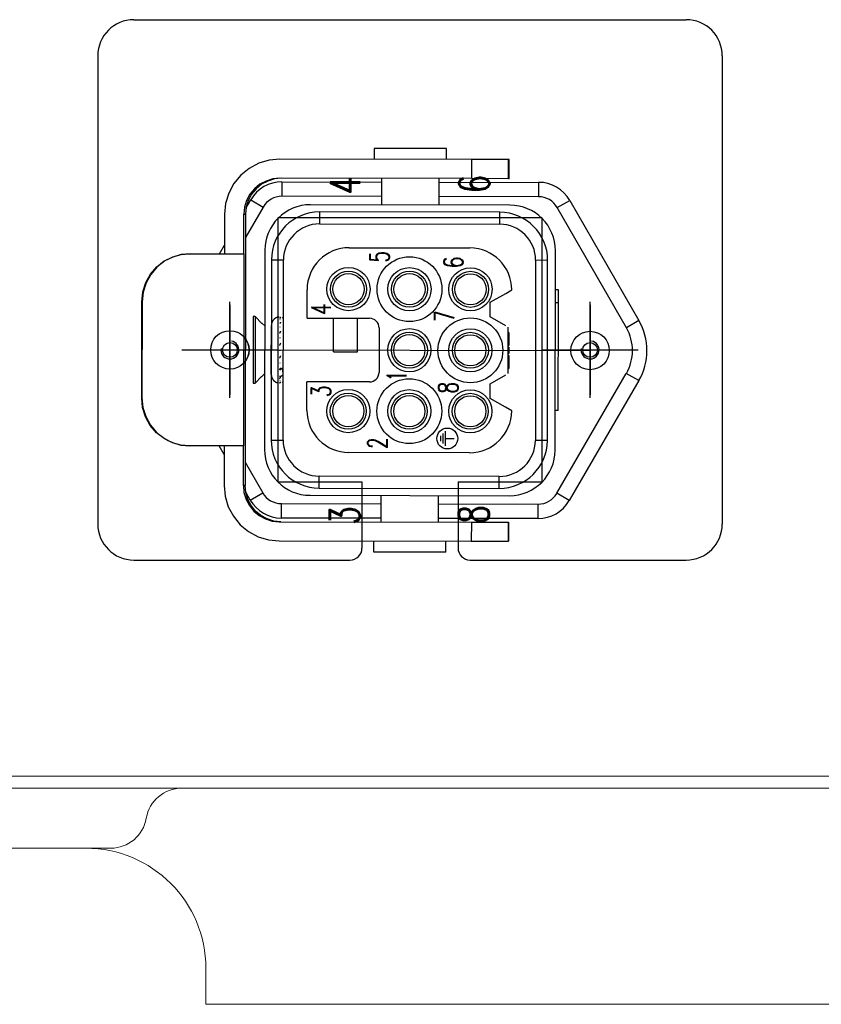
# Model space of a CAD drawing. Header units: millimetres. Extents: x 12388 to 56229, y -202 to 7369.
# Tile 79 of 88: x 21679 to 21813, y 4384 to 4548. Entities that reach past the tile are written whole.
import ezdxf
from ezdxf.enums import TextEntityAlignment as Align

# ---------------------------------------------------------------- set-up
doc = ezdxf.new("R2010")
doc.units = ezdxf.units.MM
doc.header["$LTSCALE"] = 40
doc.linetypes.add('AM_ISO08W050x2', pattern=[9, 6, -0.75, 1.5, -0.75])
doc.linetypes.add('CENTER', pattern=[2, 1.25, -0.25, 0.25, -0.25])
doc.layers.add('cen', color=1, linetype='CENTER', lineweight=25)
doc.styles.get("Standard").update_dxf_attribs({"font": 'romans.shx', "width": 0.8, "oblique": 8, "height": 3})

# ---------------------------------------------------------------- blocks, each defined once
blk = doc.blocks.new('5511')
at = {"linetype": 'Continuous'}
for p, q in [((21698.26, 4548.34), (21790.26, 4548.34)), ((21692.26, 4542.34), (21692.26, 4464.34)), ((21796.26, 4542.34), (21796.26, 4464.34)), ((21738.31, 4526.91), (21738.31, 4525.1)), ((21750.31, 4526.88), (21738.31, 4526.9)), ((21750.31, 4525.08), (21750.31, 4526.89)), ((21754.58, 4525.07), (21722.59, 4525.13)), ((21753.31, 4525.07), (21753.31, 4525.08)), ((21754.58, 4521.87), (21754.58, 4525.07)), ((21760.68, 4525.06), (21754.58, 4525.07)), ((21760.68, 4521.86), (21760.68, 4525.06)), ((21760.75, 4525.06), (21760.68, 4525.06)), ((21760.75, 4521.86), (21760.75, 4525.07)), ((21760.75, 4521.86), (21760.75, 4525.06)), ((21754.58, 4521.87), (21722.58, 4521.93)), ((21739.5, 4521.9), (21739.5, 4517.5)), ((21749.1, 4517.48), (21749.1, 4521.88)), ((21760.68, 4521.86), (21754.58, 4521.87)), ((21760.75, 4521.86), (21760.68, 4521.86)), ((21722.93, 4521.33), (21722.93, 4518.93)), ((21722.93, 4521.33), (21739.5, 4521.3)), ((21749.1, 4521.28), (21765.67, 4521.25)), ((21765.67, 4521.25), (21765.67, 4518.85)), ((21716.97, 4517.02), (21717.73, 4518.33)), ((21717.73, 4518.33), (21719.81, 4517.13)), ((21739.5, 4518.9), (21722.93, 4518.93)), ((21765.67, 4518.85), (21749.1, 4518.88)), ((21768.78, 4517.05), (21770.86, 4518.25)), ((21770.86, 4518.25), (21782.38, 4498.23)), ((21719.81, 4517.13), (21716.85, 4512.04)), ((21760.9, 4517.46), (21727.7, 4517.52)), ((21780.3, 4497.03), (21768.78, 4517.05)), ((21713.37, 4515.94), (21713.36, 4509.34)), ((21716.56, 4509.34), (21716.57, 4515.94)), ((21716.57, 4515.94), (21716.86, 4515.94)), ((21716.86, 4515.94), (21716.78, 4470.74)), ((21766.26, 4515.34), (21722.26, 4515.34)), ((21722.26, 4515.34), (21722.26, 4471.34)), ((21759.19, 4516.27), (21729.19, 4516.32)), ((21729.19, 4516.32), (21729.19, 4514.32)), ((21759.19, 4514.27), (21759.19, 4516.27)), ((21766.26, 4471.34), (21766.26, 4515.34)), ((21729.19, 4514.32), (21759.19, 4514.27)), ((21712.52, 4509.34), (21713.36, 4510.8)), ((21734.13, 4510.36), (21754.23, 4510.32)), ((21707.56, 4509.35), (21707.63, 4509.35)), ((21707.63, 4509.35), (21716.56, 4509.34)), ((21716.56, 4509.34), (21716.51, 4477.34)), ((21720.08, 4509.93), (21720.03, 4476.73)), ((21768.43, 4476.65), (21768.48, 4509.85)), ((21721.18, 4508.33), (21721.13, 4478.33)), ((21721.18, 4508.33), (21723.18, 4508.33)), ((21723.13, 4478.33), (21723.18, 4508.33)), ((21765.18, 4508.26), (21765.13, 4478.26)), ((21767.18, 4508.25), (21765.18, 4508.26)), ((21767.13, 4478.25), (21767.18, 4508.25)), ((21727.15, 4504.02), (21727.18, 4504.02)), ((21727.11, 4498.62), (21727.12, 4503.37)), ((21757.62, 4501.27), (21760.19, 4502.75)), ((21760.19, 4502.75), (21761.22, 4503.34)), ((21768.97, 4503.35), (21768.47, 4503.35)), ((21768.97, 4501.25), (21768.97, 4503.35)), ((21699.57, 4485.36), (21699.59, 4501.36)), ((21699.59, 4501.36), (21699.65, 4501.36)), ((21699.65, 4501.36), (21699.62, 4485.36)), ((21757.61, 4498.87), (21757.62, 4501.27)), ((21768.47, 4501.25), (21768.97, 4501.25)), ((21768.94, 4483.25), (21768.97, 4501.13)), ((21774.25, 4500.84), (21774.25, 4485.84)), ((21718.16, 4498.88), (21718.15, 4487.79)), ((21718.46, 4498.88), (21718.16, 4498.88)), ((21718.46, 4498.88), (21718.45, 4487.79)), ((21719.56, 4497.76), (21718.46, 4498.88)), ((21723.21, 4498.56), (21723.03, 4498.77)), ((21727.11, 4498.62), (21728.11, 4498.62)), ((21728.11, 4498.62), (21737.51, 4498.6)), ((21731.5, 4493.01), (21731.51, 4498.61)), ((21735.5, 4493), (21735.51, 4498.6)), ((21760.21, 4497.36), (21757.61, 4498.87)), ((21720.06, 4497.33), (21719.6, 4497.8)), ((21721.16, 4491.05), (21721.17, 4497.43)), ((21739.11, 4497), (21739.1, 4489.6)), ((21760.6, 4489.4), (21760.61, 4497.13)), ((21760.61, 4497.13), (21760.61, 4497.13)), ((21782.38, 4498.23), (21780.3, 4497.03)), ((21721.16, 4489.23), (21721.17, 4495.61)), ((21760.73, 4496.26), (21760.61, 4496.26)), ((21760.61, 4495.46), (21760.73, 4495.46)), ((21760.73, 4496.26), (21760.73, 4495.46)), ((21760.73, 4495.46), (21760.73, 4494.1)), ((21760.73, 4494.1), (21760.61, 4494.1)), ((21760.73, 4493.79), (21760.61, 4493.79)), ((21760.73, 4493.79), (21760.73, 4493.41)), ((21731.5, 4493.01), (21735.5, 4493)), ((21760.73, 4493.05), (21760.6, 4493.05)), ((21760.6, 4492.73), (21760.73, 4492.73)), ((21760.6, 4492.73), (21760.73, 4492.73)), ((21760.6, 4492.42), (21760.73, 4492.42)), ((21760.73, 4493.28), (21760.61, 4493.28)), ((21760.73, 4493.24), (21760.61, 4493.24)), ((21760.73, 4493.41), (21760.73, 4493.24)), ((21760.73, 4493.24), (21760.73, 4493.12)), ((21760.73, 4493.12), (21760.73, 4493.05)), ((21760.73, 4493.05), (21760.73, 4492.73)), ((21760.73, 4492.73), (21760.73, 4492.73)), ((21760.73, 4492.42), (21760.73, 4491.07)), ((21766.26, 4493.34), (21782.26, 4493.34)), ((21766.76, 4493.34), (21781.76, 4493.34)), ((21768.96, 4492.6), (21768.95, 4492.6)), ((21721.16, 4489.92), (21721.16, 4491.05)), ((21722.57, 4490.04), (21723.06, 4490.38)), ((21723.06, 4490.38), (21723.06, 4490.03)), ((21760.73, 4491.07), (21760.6, 4491.07)), ((21760.73, 4490.85), (21760.6, 4490.85)), ((21760.73, 4490.72), (21760.6, 4490.72)), ((21760.73, 4490.36), (21760.6, 4490.36)), ((21760.6, 4490.33), (21760.73, 4490.33)), ((21760.73, 4490.53), (21760.72, 4490.22)), ((21760.73, 4491.07), (21760.73, 4490.85)), ((21760.73, 4490.85), (21760.73, 4490.53)), ((21718.45, 4487.79), (21719.55, 4488.9)), ((21719.55, 4488.83), (21720.05, 4489.33)), ((21719.55, 4488.9), (21719.55, 4488.83)), ((21722.72, 4488.91), (21722.55, 4488.91)), ((21723.06, 4489.12), (21722.82, 4488.92)), ((21723.06, 4489.7), (21723.06, 4490.03)), ((21723.06, 4489.7), (21723.06, 4489.61)), ((21723.06, 4489.61), (21723.06, 4489.16)), ((21723.06, 4489.16), (21723.06, 4489.12)), ((21757.6, 4487.67), (21760.2, 4489.16)), ((21760.6, 4490.22), (21760.72, 4490.22)), ((21760.6, 4489.4), (21760.6, 4489.4)), ((21768.7, 4469.45), (21780.28, 4489.43)), ((21782.36, 4488.23), (21780.28, 4489.43)), ((21718.15, 4487.79), (21718.45, 4487.79)), ((21723.01, 4487.88), (21723.15, 4488.04)), ((21727.09, 4483.27), (21727.1, 4488.02)), ((21728.1, 4488.02), (21727.1, 4488.02)), ((21737.5, 4488), (21728.1, 4488.02)), ((21757.59, 4485.27), (21757.6, 4487.67)), ((21782.36, 4488.23), (21770.78, 4468.25)), ((21699.62, 4485.36), (21699.57, 4485.36)), ((21760.16, 4483.78), (21757.59, 4485.27)), ((21761.19, 4483.18), (21760.16, 4483.78)), ((21727.15, 4482.62), (21727.12, 4482.62)), ((21768.94, 4483.25), (21768.44, 4483.25)), ((21749.33, 4479.03), (21749.33, 4478.13)), ((21749.73, 4479.43), (21749.73, 4477.73)), ((21750.13, 4479.78), (21750.13, 4477.38)), ((21707.57, 4477.35), (21707.51, 4477.35)), ((21716.51, 4477.34), (21707.57, 4477.35)), ((21713.3, 4475.89), (21712.47, 4477.34)), ((21713.31, 4477.34), (21713.3, 4470.74)), ((21716.5, 4470.74), (21716.51, 4477.34)), ((21721.13, 4478.33), (21723.13, 4478.33)), ((21750.13, 4478.58), (21751.63, 4478.58)), ((21767.13, 4478.25), (21765.13, 4478.26)), ((21754.18, 4476.22), (21734.08, 4476.26)), ((21716.79, 4474.64), (21719.73, 4469.53)), ((21729.12, 4470.32), (21729.12, 4472.32)), ((21759.12, 4472.27), (21729.12, 4472.32)), ((21716.78, 4470.74), (21716.5, 4470.74)), ((21722.26, 4471.34), (21736.26, 4471.34)), ((21736.26, 4471.34), (21736.26, 4460.34)), ((21752.26, 4471.34), (21752.26, 4460.34)), ((21752.26, 4471.34), (21766.26, 4471.34)), ((21759.12, 4470.27), (21759.12, 4472.27)), ((21717.65, 4468.33), (21716.89, 4469.65)), ((21717.65, 4468.33), (21719.73, 4469.53)), ((21727.61, 4469.12), (21760.81, 4469.06)), ((21729.12, 4470.32), (21759.12, 4470.27)), ((21739.41, 4469.1), (21739.41, 4464.7)), ((21749.01, 4464.68), (21749.01, 4469.08)), ((21770.78, 4468.25), (21768.7, 4469.45)), ((21722.84, 4465.33), (21722.84, 4467.73)), ((21722.84, 4467.73), (21739.41, 4467.7)), ((21749.01, 4467.68), (21765.58, 4467.65)), ((21765.58, 4465.25), (21765.58, 4467.65)), ((21722.48, 4464.73), (21754.48, 4464.67)), ((21739.41, 4465.3), (21722.84, 4465.33)), ((21765.58, 4465.25), (21749.01, 4465.28)), ((21754.48, 4464.67), (21754.47, 4461.47)), ((21754.48, 4464.67), (21760.58, 4464.66)), ((21760.58, 4464.66), (21760.58, 4461.46)), ((21760.58, 4464.66), (21760.65, 4464.66)), ((21760.65, 4461.46), (21760.65, 4464.67)), ((21760.65, 4464.66), (21760.65, 4461.46)), ((21722.48, 4461.53), (21754.47, 4461.47)), ((21738.2, 4461.5), (21738.2, 4459.69)), ((21750.2, 4459.67), (21750.2, 4461.48)), ((21753.2, 4461.47), (21753.2, 4461.48)), ((21754.47, 4461.47), (21760.58, 4461.46)), ((21760.58, 4461.46), (21760.65, 4461.46)), ((21738.2, 4459.7), (21750.2, 4459.68)), ((21698.26, 4458.34), (21734.26, 4458.34)), ((21754.26, 4458.34), (21790.26, 4458.34))]:
    blk.add_line(p, q, dxfattribs=at)
at = {"linetype": 'Continuous', "flags": 128}
for points in [[(21722.59, 4525.13), (21720.79, 4524.95), (21719.06, 4524.43), (21717.47, 4523.58), (21716.08, 4522.44), (21714.93, 4521.05), (21714.08, 4519.46), (21713.55, 4517.74), (21713.37, 4515.94)], [(21722.58, 4521.93), (21721.41, 4521.81), (21720.28, 4521.47), (21719.25, 4520.92), (21718.34, 4520.18), (21717.59, 4519.27), (21717.03, 4518.23), (21716.69, 4517.11), (21716.57, 4515.94)], [(21722.87, 4521.93), (21721.7, 4521.81), (21720.57, 4521.47), (21719.54, 4520.92), (21718.62, 4520.18), (21717.88, 4519.27), (21717.32, 4518.23), (21716.98, 4517.11), (21716.86, 4515.94)], [(21699.59, 4501.36), (21699.76, 4502.99), (21700.25, 4504.54), (21701.05, 4505.96), (21702.11, 4507.18), (21703.37, 4508.15), (21704.77, 4508.84), (21706.15, 4509.23), (21707.56, 4509.35)], [(21707.63, 4509.35), (21706.16, 4509.22), (21704.74, 4508.81), (21703.34, 4508.1), (21702.1, 4507.12), (21701.07, 4505.9), (21700.29, 4504.49), (21699.81, 4502.96), (21699.65, 4501.36)], [(21707.51, 4477.35), (21706.1, 4477.48), (21704.72, 4477.87), (21703.32, 4478.56), (21702.06, 4479.54), (21701.01, 4480.76), (21700.22, 4482.19), (21699.73, 4483.74), (21699.57, 4485.36)], [(21699.62, 4485.36), (21699.78, 4483.77), (21700.25, 4482.23), (21701.02, 4480.82), (21702.06, 4479.6), (21703.29, 4478.62), (21703.97, 4478.23), (21704.69, 4477.9), (21706.11, 4477.49), (21707.57, 4477.35)], [(21713.3, 4470.74), (21713.47, 4468.95), (21713.99, 4467.22), (21714.84, 4465.63), (21715.98, 4464.23), (21717.37, 4463.09), (21718.96, 4462.23), (21720.68, 4461.71), (21722.48, 4461.53)], [(21716.5, 4470.74), (21716.61, 4469.57), (21716.95, 4468.44), (21717.5, 4467.4), (21718.25, 4466.49), (21719.15, 4465.74), (21720.19, 4465.19), (21721.31, 4464.84), (21722.48, 4464.73)], [(21722.77, 4464.73), (21721.6, 4464.84), (21720.48, 4465.19), (21719.44, 4465.74), (21718.53, 4466.49), (21717.79, 4467.4), (21717.24, 4468.44), (21716.9, 4469.57), (21716.78, 4470.74)]]:
    blk.add_lwpolyline(points, dxfattribs=at)
at = {"linetype": 'Continuous'}
for points in [[(21722.39, 4498.81), (21722.36, 4498.81, 0.005813), (21722.33, 4498.81, 0.005684), (21722.3, 4498.8, 0.005652), (21722.26, 4498.79, 0.005749), (21722.23, 4498.79, 0.005796), (21722.2, 4498.78, 0.005829), (21722.17, 4498.77, 0.005852), (21722.14, 4498.76, 0.005899), (21722.11, 4498.75, 0.005926), (21722.07, 4498.74, 0.005964), (21722.04, 4498.72, 0.005988), (21722.01, 4498.71, 0.006024), (21721.98, 4498.7, 0.006046), (21721.95, 4498.68, 0.006077), (21721.92, 4498.67, 0.006096), (21721.89, 4498.65, 0.006124), (21721.86, 4498.63, 0.00614), (21721.83, 4498.61, 0.006164), (21721.8, 4498.6, 0.006177), (21721.77, 4498.58, 0.006196), (21721.74, 4498.56, 0.006207), (21721.71, 4498.53, 0.006221), (21721.69, 4498.51, 0.006229), (21721.66, 4498.49, 0.006239), (21721.63, 4498.47, 0.006243), (21721.61, 4498.44, 0.006248), (21721.58, 4498.42, 0.00625), (21721.56, 4498.39, 0.00625), (21721.53, 4498.37, 0.006249), (21721.51, 4498.34, 0.006244), (21721.49, 4498.31, 0.00624), (21721.47, 4498.29, 0.00623), (21721.44, 4498.26, 0.006222), (21721.42, 4498.23, 0.006208), (21721.4, 4498.2, 0.006198), (21721.39, 4498.17, 0.006179), (21721.37, 4498.14, 0.006165), (21721.35, 4498.11, 0.006142), (21721.33, 4498.08, 0.006126), (21721.32, 4498.05, 0.006099), (21721.3, 4498.02, 0.006079), (21721.29, 4497.99, 0.006045), (21721.27, 4497.96, 0.006027), (21721.26, 4497.93, 0.006), (21721.25, 4497.9, 0.005964), (21721.24, 4497.87, 0.005894), (21721.23, 4497.83, 0.005911), (21721.22, 4497.8, 0.005973), (21721.21, 4497.77, 0.005797), (21721.2, 4497.74, 0.005411), (21721.2, 4497.71, 0.005875), (21721.19, 4497.68, 0.00685), (21721.19, 4497.64, 0.005293), (21721.18, 4497.61, 0.002067), (21721.18, 4497.59, 0.007168), (21721.17, 4497.55, 0.012145), (21721.17, 4497.5, 0.006075), (21721.17, 4497.43, 0.003289)], [(21722.57, 4498.65), (21722.58, 4498.65, -0.001804), (21722.58, 4498.65, -0.001805), (21722.59, 4498.66, -0.001799), (21722.59, 4498.66, -0.001786), (21722.6, 4498.66, -0.001776), (21722.6, 4498.67, -0.001767), (21722.61, 4498.67, -0.001757), (21722.61, 4498.67, -0.001747), (21722.62, 4498.68, -0.001737), (21722.62, 4498.68, -0.001727), (21722.63, 4498.68, -0.001717), (21722.64, 4498.69, -0.001705), (21722.64, 4498.69, -0.001697), (21722.65, 4498.69, -0.001689), (21722.65, 4498.7, -0.001675), (21722.66, 4498.7, -0.001654), (21722.66, 4498.7, -0.001658), (21722.67, 4498.7, -0.00168), (21722.68, 4498.71, -0.001623), (21722.68, 4498.71, -0.001508), (21722.69, 4498.71, -0.001651), (21722.69, 4498.71, -0.001949), (21722.7, 4498.72, -0.001474), (21722.7, 4498.72, -0.000515), (21722.71, 4498.72, -0.002053), (21722.72, 4498.73, -0.003486), (21722.73, 4498.73, -0.001694), (21722.74, 4498.74, -0.000897)], [(21722.66, 4498.82), (21722.66, 4498.82, 0.000003), (21722.66, 4498.82, 0.000003), (21722.65, 4498.82, 0.000003), (21722.65, 4498.82, 0.000003), (21722.65, 4498.82, 0.000003), (21722.65, 4498.82, 0.000003), (21722.64, 4498.82, 0.000003), (21722.64, 4498.82, 0.000003), (21722.64, 4498.82, 0.000003), (21722.64, 4498.82, 0.000003), (21722.64, 4498.82, 0.000003), (21722.63, 4498.82, 0.000003), (21722.63, 4498.82, 0.000003), (21722.63, 4498.82, 0.000003), (21722.63, 4498.82, 0.000003), (21722.62, 4498.82, 0.000003), (21722.62, 4498.82, 0.000003), (21722.62, 4498.82, 0.000003), (21722.62, 4498.82, 0.000003), (21722.62, 4498.82, 0.000002), (21722.61, 4498.82, 0.000003), (21722.61, 4498.82, 0.000003), (21722.61, 4498.82, 0.000002), (21722.61, 4498.82, 0.000001), (21722.6, 4498.82, 0.000003), (21722.6, 4498.82, 0.000006), (21722.6, 4498.82, 0.000003), (21722.59, 4498.82, 0.000002)], [(21722.57, 4497.71), (21722.57, 4497.72, -0.001104), (21722.58, 4497.73, -0.0011), (21722.58, 4497.74, -0.001097), (21722.59, 4497.74, -0.001095), (21722.6, 4497.75, -0.001092), (21722.6, 4497.76, -0.001089), (21722.61, 4497.77, -0.001086), (21722.61, 4497.77, -0.001083), (21722.62, 4497.78, -0.00108), (21722.62, 4497.79, -0.001077), (21722.63, 4497.8, -0.001074), (21722.63, 4497.8, -0.001071), (21722.64, 4497.81, -0.001068), (21722.64, 4497.82, -0.001067), (21722.65, 4497.83, -0.001061), (21722.66, 4497.84, -0.001052), (21722.66, 4497.84, -0.001058), (21722.67, 4497.85, -0.001076), (21722.67, 4497.86, -0.001042), (21722.68, 4497.87, -0.000971), (21722.68, 4497.87, -0.001068), (21722.69, 4497.88, -0.001269), (21722.7, 4497.89, -0.00096), (21722.7, 4497.9, -0.000328), (21722.71, 4497.9, -0.001349), (21722.71, 4497.91, -0.002308), (21722.72, 4497.92, -0.001122), (21722.74, 4497.94, -0.000593)], [(21722.66, 4498.36), (21722.66, 4498.36, 0.000001), (21722.65, 4498.36, 0.000001), (21722.65, 4498.36, 0.000001), (21722.65, 4498.36, 0.000001), (21722.65, 4498.36, 0.000001), (21722.65, 4498.36, 0.000001), (21722.64, 4498.36, 0.000001), (21722.64, 4498.36, 0.000001), (21722.64, 4498.36, 0.000001), (21722.64, 4498.36, 0.000001), (21722.63, 4498.36, 0.000001), (21722.63, 4498.36, 0.000001), (21722.63, 4498.36, 0.000001), (21722.63, 4498.36, 0.000001), (21722.63, 4498.36, 0.000001), (21722.62, 4498.36, 0.000001), (21722.62, 4498.36, 0.000001), (21722.62, 4498.36, 0.000001), (21722.62, 4498.36, 0.000001), (21722.61, 4498.36, 0.000001), (21722.61, 4498.36, 0.000001), (21722.61, 4498.36, 0.000001), (21722.61, 4498.36, 0.000001), (21722.61, 4498.36, 0), (21722.6, 4498.36, 0.000001), (21722.6, 4498.36, 0.000002), (21722.6, 4498.36, 0.000001), (21722.59, 4498.37, 0.000001)], [(21722.66, 4497.13), (21722.65, 4497.13, 0.000001), (21722.65, 4497.13, 0.000001), (21722.65, 4497.13, 0.000001), (21722.65, 4497.13, 0.000001), (21722.65, 4497.13, 0.000001), (21722.64, 4497.13, 0.000001), (21722.64, 4497.13, 0.000001), (21722.64, 4497.13, 0.000001), (21722.64, 4497.13, 0.000001), (21722.63, 4497.13, 0.000001), (21722.63, 4497.13, 0.000001), (21722.63, 4497.13, 0.000001), (21722.63, 4497.13, 0.000001), (21722.63, 4497.13, 0.000001), (21722.62, 4497.13, 0.000001), (21722.62, 4497.14, 0.000001), (21722.62, 4497.14, 0.000001), (21722.62, 4497.14, 0.000001), (21722.61, 4497.14, 0.000001), (21722.61, 4497.14, 0.000001), (21722.61, 4497.14, 0.000001), (21722.61, 4497.14, 0.000002), (21722.61, 4497.14, 0.000001), (21722.6, 4497.14, 0), (21722.6, 4497.14, 0.000002), (21722.6, 4497.14, 0.000003), (21722.6, 4497.14, 0.000001), (21722.59, 4497.14, 0.000001)], [(21722.57, 4496.11), (21722.57, 4496.12, -0.00073), (21722.58, 4496.13, -0.000727), (21722.58, 4496.14, -0.000725), (21722.59, 4496.15, -0.000723), (21722.59, 4496.16, -0.00072), (21722.6, 4496.17, -0.000718), (21722.6, 4496.19, -0.000715), (21722.61, 4496.2, -0.000713), (21722.61, 4496.21, -0.000711), (21722.62, 4496.22, -0.000709), (21722.62, 4496.23, -0.000706), (21722.63, 4496.24, -0.000704), (21722.64, 4496.25, -0.000702), (21722.64, 4496.27, -0.000701), (21722.65, 4496.28, -0.000697), (21722.65, 4496.29, -0.00069), (21722.66, 4496.3, -0.000694), (21722.66, 4496.31, -0.000706), (21722.67, 4496.32, -0.000683), (21722.68, 4496.33, -0.000636), (21722.68, 4496.34, -0.0007), (21722.69, 4496.36, -0.000831), (21722.69, 4496.37, -0.000628), (21722.7, 4496.38, -0.000215), (21722.7, 4496.39, -0.000883), (21722.71, 4496.4, -0.00151), (21722.72, 4496.42, -0.000734), (21722.74, 4496.45, -0.000388)], [(21722.65, 4495.32), (21722.65, 4495.32, 0.000002), (21722.65, 4495.32, 0.000002), (21722.65, 4495.32, 0.000002), (21722.65, 4495.32, 0.000002), (21722.64, 4495.32, 0.000002), (21722.64, 4495.32, 0.000002), (21722.64, 4495.32, 0.000002), (21722.64, 4495.32, 0.000002), (21722.63, 4495.33, 0.000002), (21722.63, 4495.33, 0.000002), (21722.63, 4495.33, 0.000002), (21722.63, 4495.33, 0.000002), (21722.63, 4495.33, 0.000002), (21722.62, 4495.33, 0.000002), (21722.62, 4495.33, 0.000002), (21722.62, 4495.33, 0.000002), (21722.62, 4495.33, 0.000002), (21722.61, 4495.33, 0.000002), (21722.61, 4495.33, 0.000002), (21722.61, 4495.33, 0.000002), (21722.61, 4495.33, 0.000002), (21722.6, 4495.33, 0.000002), (21722.6, 4495.33, 0.000002), (21722.6, 4495.33, 0.000001), (21722.6, 4495.33, 0.000002), (21722.6, 4495.33, 0.000004), (21722.59, 4495.33, 0.000002), (21722.59, 4495.33, 0.000001)], [(21722.56, 4494.08), (21722.57, 4494.09, -0.000584), (21722.57, 4494.11, -0.000579), (21722.58, 4494.12, -0.000575), (21722.58, 4494.13, -0.000571), (21722.59, 4494.14, -0.000567), (21722.59, 4494.16, -0.000563), (21722.6, 4494.17, -0.000559), (21722.6, 4494.18, -0.000555), (21722.61, 4494.2, -0.000551), (21722.62, 4494.21, -0.000548), (21722.62, 4494.22, -0.000544), (21722.63, 4494.23, -0.00054), (21722.63, 4494.25, -0.000536), (21722.64, 4494.26, -0.000534), (21722.64, 4494.27, -0.000529), (21722.65, 4494.29, -0.000522), (21722.65, 4494.3, -0.000523), (21722.66, 4494.31, -0.00053), (21722.67, 4494.33, -0.000511), (21722.67, 4494.34, -0.000474), (21722.68, 4494.35, -0.00052), (21722.68, 4494.37, -0.000616), (21722.69, 4494.38, -0.000464), (21722.7, 4494.39, -0.000158), (21722.7, 4494.41, -0.000649), (21722.71, 4494.42, -0.001103), (21722.72, 4494.44, -0.000533), (21722.73, 4494.47, -0.000281)], [(21722.56, 4491.94), (21722.56, 4491.95, -0.000494), (21722.57, 4491.96, -0.00049), (21722.58, 4491.98, -0.000486), (21722.58, 4491.99, -0.000482), (21722.59, 4492, -0.000479), (21722.59, 4492.01, -0.000475), (21722.6, 4492.03, -0.000472), (21722.6, 4492.04, -0.000468), (21722.61, 4492.05, -0.000465), (21722.61, 4492.06, -0.000462), (21722.62, 4492.08, -0.000458), (21722.62, 4492.09, -0.000455), (21722.63, 4492.1, -0.000452), (21722.63, 4492.12, -0.00045), (21722.64, 4492.13, -0.000445), (21722.65, 4492.14, -0.00044), (21722.65, 4492.16, -0.00044), (21722.66, 4492.17, -0.000446), (21722.66, 4492.18, -0.00043), (21722.67, 4492.2, -0.000399), (21722.67, 4492.21, -0.000438), (21722.68, 4492.22, -0.000518), (21722.69, 4492.24, -0.00039), (21722.69, 4492.25, -0.000133), (21722.7, 4492.26, -0.000546), (21722.7, 4492.28, -0.000927), (21722.72, 4492.3, -0.000448), (21722.73, 4492.33, -0.000236)], [(21722.65, 4493.21), (21722.65, 4493.21, 0), (21722.65, 4493.21, 0), (21722.64, 4493.21, 0), (21722.64, 4493.21, 0), (21722.64, 4493.21, 0), (21722.64, 4493.21, 0), (21722.63, 4493.21, 0), (21722.63, 4493.21, 0), (21722.63, 4493.21, 0), (21722.63, 4493.21, 0), (21722.63, 4493.21, 0), (21722.62, 4493.21, 0), (21722.62, 4493.21, 0), (21722.62, 4493.21, 0), (21722.62, 4493.21, 0), (21722.61, 4493.21, 0), (21722.61, 4493.21, 0), (21722.61, 4493.21, 0), (21722.61, 4493.21, 0), (21722.61, 4493.22, 0), (21722.6, 4493.22, 0), (21722.6, 4493.22, 0), (21722.6, 4493.22, 0), (21722.6, 4493.22, 0), (21722.59, 4493.22, 0), (21722.59, 4493.22, 0.000001), (21722.59, 4493.22, 0), (21722.58, 4493.22, 0)], [(21722.56, 4490.04), (21722.56, 4490.05, 0.000567), (21722.57, 4490.06, 0.000563), (21722.57, 4490.07, 0.000558), (21722.58, 4490.08, 0.000554), (21722.58, 4490.09, 0.00055), (21722.59, 4490.1, 0.000546), (21722.6, 4490.11, 0.000542), (21722.6, 4490.12, 0.000539), (21722.61, 4490.13, 0.000535), (21722.61, 4490.14, 0.000531), (21722.62, 4490.15, 0.000527), (21722.62, 4490.16, 0.000523), (21722.63, 4490.17, 0.00052), (21722.64, 4490.18, 0.000517), (21722.64, 4490.18, 0.000512), (21722.65, 4490.19, 0.000506), (21722.65, 4490.2, 0.000507), (21722.66, 4490.21, 0.000513), (21722.66, 4490.22, 0.000495), (21722.67, 4490.23, 0.000459), (21722.68, 4490.24, 0.000504), (21722.68, 4490.25, 0.000596), (21722.69, 4490.26, 0.000449), (21722.69, 4490.27, 0.000153), (21722.7, 4490.28, 0.000628), (21722.7, 4490.29, 0.001067), (21722.71, 4490.31, 0.000515), (21722.73, 4490.34, 0.000272)], [(21722.65, 4491.11), (21722.64, 4491.11, -0.000003), (21722.64, 4491.11, -0.000003), (21722.64, 4491.11, -0.000003), (21722.64, 4491.12, -0.000003), (21722.64, 4491.12, -0.000003), (21722.63, 4491.12, -0.000003), (21722.63, 4491.12, -0.000003), (21722.63, 4491.12, -0.000003), (21722.63, 4491.12, -0.000003), (21722.62, 4491.12, -0.000003), (21722.62, 4491.12, -0.000003), (21722.62, 4491.12, -0.000003), (21722.62, 4491.12, -0.000003), (21722.62, 4491.12, -0.000003), (21722.61, 4491.12, -0.000003), (21722.61, 4491.12, -0.000003), (21722.61, 4491.12, -0.000003), (21722.61, 4491.12, -0.000003), (21722.6, 4491.12, -0.000003), (21722.6, 4491.12, -0.000003), (21722.6, 4491.12, -0.000003), (21722.6, 4491.12, -0.000003), (21722.6, 4491.12, -0.000003), (21722.59, 4491.12, -0.000001), (21722.59, 4491.12, -0.000004), (21722.59, 4491.12, -0.000006), (21722.58, 4491.12, -0.000003), (21722.58, 4491.12, -0.000002)], [(21721.16, 4489.23), (21721.16, 4489.2, 0.005571), (21721.16, 4489.17, 0.005423), (21721.16, 4489.14, 0.005387), (21721.16, 4489.11, 0.005496), (21721.16, 4489.08, 0.005549), (21721.17, 4489.04, 0.005589), (21721.17, 4489.01, 0.005617), (21721.18, 4488.98, 0.005672), (21721.18, 4488.95, 0.005705), (21721.19, 4488.92, 0.005753), (21721.2, 4488.89, 0.005782), (21721.21, 4488.86, 0.005828), (21721.21, 4488.82, 0.005856), (21721.22, 4488.79, 0.005899), (21721.24, 4488.76, 0.005925), (21721.25, 4488.73, 0.005964), (21721.26, 4488.7, 0.005988), (21721.27, 4488.67, 0.006024), (21721.29, 4488.63, 0.006045), (21721.3, 4488.6, 0.006077), (21721.32, 4488.57, 0.006096), (21721.33, 4488.54, 0.006123), (21721.35, 4488.51, 0.006139), (21721.37, 4488.48, 0.006163), (21721.39, 4488.45, 0.006176), (21721.41, 4488.43, 0.006195), (21721.43, 4488.4, 0.006205), (21721.45, 4488.37, 0.00622), (21721.47, 4488.34, 0.006227), (21721.49, 4488.31, 0.006237), (21721.52, 4488.29, 0.006241), (21721.54, 4488.26, 0.006246), (21721.56, 4488.24, 0.006248), (21721.59, 4488.21, 0.006248), (21721.62, 4488.19, 0.006246), (21721.64, 4488.17, 0.006241), (21721.67, 4488.14, 0.006237), (21721.7, 4488.12, 0.006227), (21721.72, 4488.1, 0.006219), (21721.75, 4488.08, 0.006206), (21721.78, 4488.06, 0.006194), (21721.81, 4488.04, 0.006172), (21721.84, 4488.02, 0.006163), (21721.87, 4488.01, 0.006149), (21721.9, 4487.99, 0.006119), (21721.93, 4487.97, 0.006059), (21721.96, 4487.96, 0.006086), (21721.99, 4487.94, 0.006164), (21722.02, 4487.93, 0.005986), (21722.05, 4487.92, 0.005592), (21722.09, 4487.91, 0.00609), (21722.12, 4487.9, 0.007129), (21722.15, 4487.89, 0.005494), (21722.18, 4487.88, 0.002107), (21722.21, 4487.87, 0.007491), (21722.24, 4487.86, 0.012729), (21722.3, 4487.85, 0.006345), (21722.37, 4487.84, 0.003422)], [(21722.55, 4488.58), (21722.56, 4488.59, -0.000241), (21722.56, 4488.59, -0.000238), (21722.57, 4488.6, -0.000234), (21722.57, 4488.61, -0.000231), (21722.58, 4488.61, -0.000228), (21722.58, 4488.62, -0.000225), (21722.59, 4488.63, -0.000222), (21722.6, 4488.64, -0.000219), (21722.6, 4488.64, -0.000216), (21722.61, 4488.65, -0.000213), (21722.61, 4488.66, -0.00021), (21722.62, 4488.66, -0.000208), (21722.62, 4488.67, -0.000205), (21722.63, 4488.68, -0.000203), (21722.63, 4488.68, -0.0002), (21722.64, 4488.69, -0.000196), (21722.65, 4488.7, -0.000195), (21722.65, 4488.71, -0.000196), (21722.66, 4488.71, -0.000188), (21722.66, 4488.72, -0.000174), (21722.67, 4488.73, -0.00019), (21722.67, 4488.74, -0.000223), (21722.68, 4488.74, -0.000167), (21722.69, 4488.75, -0.000057), (21722.69, 4488.76, -0.000232), (21722.7, 4488.77, -0.00039), (21722.71, 4488.78, -0.000187), (21722.72, 4488.8, -0.000098)], [(21722.55, 4487.88), (21722.56, 4487.88, 0.000954), (21722.56, 4487.88, 0.000935), (21722.57, 4487.88, 0.000917), (21722.57, 4487.89, 0.0009), (21722.58, 4487.89, 0.000883), (21722.58, 4487.89, 0.000867), (21722.59, 4487.89, 0.00085), (21722.59, 4487.89, 0.000835), (21722.6, 4487.9, 0.00082), (21722.61, 4487.9, 0.000806), (21722.61, 4487.9, 0.000791), (21722.62, 4487.9, 0.000777), (21722.62, 4487.9, 0.000763), (21722.63, 4487.91, 0.000752), (21722.63, 4487.91, 0.000736), (21722.64, 4487.91, 0.00072), (21722.64, 4487.91, 0.000713), (21722.65, 4487.92, 0.000716), (21722.66, 4487.92, 0.000683), (21722.66, 4487.92, 0.000628), (21722.67, 4487.92, 0.000682), (21722.67, 4487.93, 0.000799), (21722.68, 4487.93, 0.000595), (21722.69, 4487.93, 0.000202), (21722.69, 4487.93, 0.000823), (21722.7, 4487.94, 0.001373), (21722.71, 4487.94, 0.000653), (21722.72, 4487.95, 0.000342)], [(21722.64, 4487.83), (21722.64, 4487.83, -0.000001), (21722.64, 4487.83, -0.000001), (21722.63, 4487.83, -0.000001), (21722.63, 4487.83, -0.000001), (21722.63, 4487.83, -0.000001), (21722.63, 4487.83, -0.000001), (21722.63, 4487.83, -0.000001), (21722.62, 4487.83, -0.000001), (21722.62, 4487.83, -0.000001), (21722.62, 4487.83, -0.000001), (21722.62, 4487.83, -0.000001), (21722.61, 4487.83, -0.000001), (21722.61, 4487.83, -0.000001), (21722.61, 4487.83, -0.000001), (21722.61, 4487.83, -0.000001), (21722.61, 4487.83, -0.000001), (21722.6, 4487.83, -0.000001), (21722.6, 4487.83, -0.000001), (21722.6, 4487.83, -0.000001), (21722.6, 4487.83, -0.000001), (21722.59, 4487.83, -0.000001), (21722.59, 4487.83, -0.000001), (21722.59, 4487.83, -0.000001), (21722.59, 4487.83, 0), (21722.59, 4487.83, -0.000001), (21722.58, 4487.83, -0.000002), (21722.58, 4487.83, -0.000001), (21722.57, 4487.83, -0.000001)], [(21722.64, 4488.2), (21722.64, 4488.2, -0.000001), (21722.64, 4488.2, -0.000001), (21722.64, 4488.2, -0.000001), (21722.63, 4488.2, -0.000001), (21722.63, 4488.2, -0.000001), (21722.63, 4488.2, -0.000001), (21722.63, 4488.2, -0.000001), (21722.62, 4488.2, -0.000001), (21722.62, 4488.2, -0.000001), (21722.62, 4488.2, -0.000001), (21722.62, 4488.2, -0.000001), (21722.62, 4488.2, -0.000001), (21722.61, 4488.2, -0.000001), (21722.61, 4488.2, -0.000001), (21722.61, 4488.2, -0.000001), (21722.61, 4488.2, -0.000001), (21722.6, 4488.2, -0.000001), (21722.6, 4488.2, -0.000001), (21722.6, 4488.2, -0.000001), (21722.6, 4488.2, -0.000001), (21722.6, 4488.2, -0.000001), (21722.59, 4488.2, -0.000002), (21722.59, 4488.2, -0.000001), (21722.59, 4488.2, 0), (21722.59, 4488.2, -0.000002), (21722.58, 4488.2, -0.000003), (21722.58, 4488.2, -0.000002), (21722.58, 4488.2, -0.000001)]]:
    blk.add_lwpolyline(points, format="xyb", dxfattribs=at)
for centre, radius in [((21744.17, 4503.45), 5.4), ((21734.01, 4503.47), 3.6), ((21744.17, 4503.45), 3.6), ((21754.33, 4503.43), 3.6), ((21734.01, 4503.47), 3), ((21734.01, 4503.47), 2.6), ((21744.17, 4503.45), 3), ((21744.17, 4503.45), 2.6), ((21754.33, 4503.43), 3), ((21754.33, 4503.43), 2.6), ((21754.31, 4493.27), 5.4), ((21744.15, 4493.29), 3.6), ((21714.26, 4493.34), 3.2), ((21744.15, 4493.29), 3), ((21744.15, 4493.29), 2.6), ((21754.31, 4493.27), 3.6), ((21754.31, 4493.27), 3), ((21754.31, 4493.27), 2.6), ((21774.25, 4493.24), 3.2), ((21714.26, 4493.34), 1.23), ((21774.25, 4493.34), 1.23), ((21744.14, 4483.13), 5.4), ((21733.98, 4483.15), 3.6), ((21733.98, 4483.15), 3), ((21733.98, 4483.15), 2.6), ((21744.14, 4483.13), 3.6), ((21744.14, 4483.13), 3), ((21744.14, 4483.13), 2.6), ((21754.3, 4483.11), 3.6), ((21754.3, 4483.11), 3), ((21754.3, 4483.11), 2.6), ((21750.47, 4478.58), 1.74)]:
    blk.add_circle(centre, radius, dxfattribs=at)
for centre, radius, start, end in [((21698.26, 4542.34), 6, 90, 180), ((21790.26, 4542.34), 6, 0, 90), ((21722.92, 4515.33), 6, 89.904, 149.904), ((21765.66, 4515.25), 6, 29.904, 89.904), ((21722.92, 4515.33), 3.6, 89.904, 149.904), ((21765.66, 4515.25), 3.6, 29.904, 89.904), ((21727.68, 4509.92), 7.6, 89.904, 179.904), ((21760.88, 4509.86), 7.6, 359.904, 89.904), ((21729.18, 4508.32), 8, 89.904, 179.904), ((21759.18, 4508.27), 8, 359.904, 89.904), ((21729.18, 4508.32), 6, 89.904, 179.904), ((21759.18, 4508.27), 6, 359.904, 89.904), ((21734.12, 4503.36), 7, 89.904, 179.904), ((21754.22, 4503.32), 7, 0.1367, 89.904), ((21737.51, 4497), 1.6, 359.904, 89.904), ((21773.71, 4493.24), 7.6, 329.904, 29.904), ((21773.71, 4493.24), 10, 329.904, 29.904), ((21714.26, 4493.34), 3.2, 359.904, 36.5404), ((21714.26, 4493.34), 1.5, 170, 80), ((21774.25, 4493.34), 1.5, 170, 80), ((21714.26, 4493.34), 3.2, 323.2675, 359.904), ((21737.5, 4489.6), 1.6, 269.904, 359.904), ((21734.09, 4483.26), 7, 179.904, 269.904), ((21754.19, 4483.22), 7, 269.904, 359.6713), ((21729.13, 4478.32), 8, 179.904, 269.904), ((21729.13, 4478.32), 6, 179.904, 269.904), ((21759.13, 4478.27), 6, 269.904, 359.904), ((21759.13, 4478.27), 8, 269.904, 359.904), ((21727.63, 4476.72), 7.6, 179.904, 269.904), ((21760.83, 4476.66), 7.6, 269.904, 359.904), ((21722.85, 4471.33), 3.6, 209.904, 269.904), ((21765.59, 4471.25), 3.6, 269.904, 329.904), ((21722.85, 4471.33), 6, 209.904, 269.904), ((21765.59, 4471.25), 6, 269.904, 329.904), ((21698.26, 4464.34), 6, 180, 270), ((21790.26, 4464.34), 6, 270, 0), ((21734.26, 4460.34), 2, 270, 0), ((21754.26, 4460.34), 2, 180, 270)]:
    blk.add_arc(centre, radius, start, end, dxfattribs=at)
at = {"layer": 'cen', "linetype": 'AM_ISO08W050x2'}
for p, q in [((21714.26, 4485.34), (21714.26, 4501.34)), ((21714.26, 4500.84), (21714.26, 4485.84)), ((21774.25, 4485.34), (21774.25, 4501.34)), ((21706.26, 4493.34), (21722.26, 4493.34)), ((21706.26, 4493.34), (21722.26, 4493.34)), ((21706.76, 4493.34), (21721.76, 4493.34)), ((21714.26, 4493.34), (21774.25, 4493.24)), ((21766.26, 4493.34), (21782.26, 4493.34))]:
    blk.add_line(p, q, dxfattribs=at)
at = {"linetype": 'Continuous', "width": 0.7}
for s, height, p in [('4', 5, (21733.47, 4520.76)), ('6', 5, (21754.97, 4520.96)), ('5', 3.2, (21739.19, 4508.85)), ('6', 3.2, (21751.49, 4507.92)), ('4', 3.2, (21729.46, 4500.14)), ('7', 3.2, (21750.01, 4498.96)), ('1', 3.2, (21742.08, 4489)), ('3', 3.2, (21729.44, 4486.44)), ('8', 3.2, (21750.63, 4487.03)), ('2', 3.2, (21738.84, 4477.81)), ('3', 5, (21733.38, 4465.75)), ('8', 5, (21754.88, 4465.94))]:
    blk.add_text(s, height=height, rotation=89.904, dxfattribs=at).set_placement(p, align=Align.MIDDLE_CENTER)
blk = doc.blocks.new('view cc')
at = {"linetype": 'Continuous', "lineweight": 15}
for p, q in [((20992.26, 4422.34), (21968.26, 4422.34)), ((20992.26, 4422.34), (21968.26, 4422.34)), ((21968.26, 4422.34), (21702.26, 4422.34)), ((20970.26, 4420.34), (21990.26, 4420.34)), ((21680.26, 4410.34), (21280.26, 4410.34)), ((21694.42, 4410.34), (21680.26, 4410.34)), ((21710.26, 4384.34), (21710.26, 4390.34)), ((21710.26, 4384.34), (21717.4, 4384.34)), ((21717.4, 4384.34), (21746.18, 4384.34)), ((21746.18, 4384.34), (21759.04, 4384.34)), ((21759.04, 4384.34), (21906.87, 4384.34))]:
    blk.add_line(p, q, dxfattribs=at)
for centre, radius, start, end in [((21706.26, 4414.34), 6, 90, 170.4059), ((21694.42, 4416.34), 6, 270, 350.4059), ((21690.26, 4390.34), 20, 0, 90)]:
    blk.add_arc(centre, radius, start, end, dxfattribs=at)
blk.add_blockref('5511', (0, 0))

msp = doc.modelspace()

# ---------------------------------------------------------------- block references
msp.add_blockref('view cc', (0, 0))

doc.saveas('drawing.dxf')
